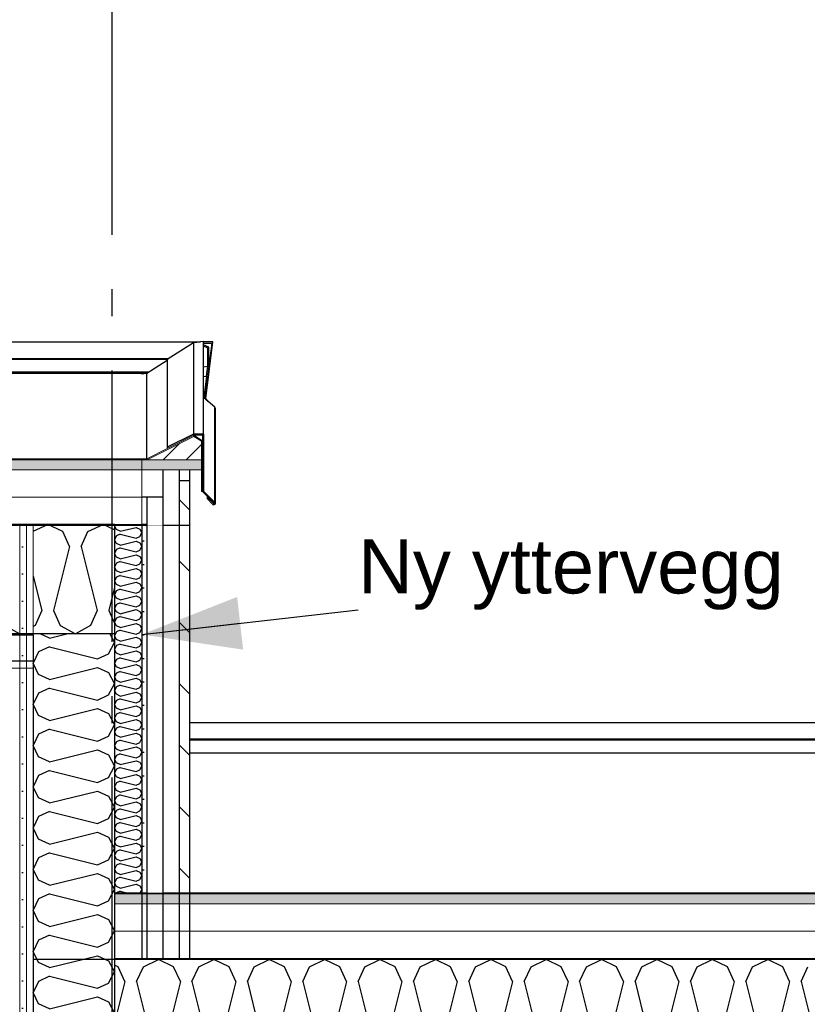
# Model space of a CAD drawing. Header units: millimetres. Extents: x -8544 to 51179, y -2070 to 13050.
# Tile 80 of 168: x 14847 to 16298, y 8932 to 10746. Entities that reach past the tile are written whole.
import ezdxf
from ezdxf.enums import TextEntityAlignment as Align

# ---------------------------------------------------------------- set-up
doc = ezdxf.new("R2010")
doc.units = ezdxf.units.MM
doc.header["$LTSCALE"] = 0.5
doc.header["$MEASUREMENT"] = 0
for name, pattern in [('Akselinje', [1500, 1000, -200, 100, -200]), ('PLINE', [0]), ('Wipeout_Contour', [2000, 0, -2000])]:
    doc.linetypes.add(name, pattern=pattern)
for name, color, linetype in [('232- Ikke-bærende yttervegger (Skravur)(Nye konstruksjoner)', 7, 'Continuous'), ('232- Ikke-bærende yttervegger(Nye konstruksjoner)', 7, 'Continuous'), ('235- Utvendig kledning og overflate (Skravur)(Nye konstruksjoner)', 7, 'Continuous'), ('235- Utvendig kledning og overflate(Nye konstruksjoner)', 7, 'Continuous'), ('256- Faste himlinger og overflatebehandling(Nye konstruksjoner)', 7, 'Continuous'), ('261- Primærkonstruksjon (tak)', 7, 'Continuous'), ('261- Primærkonstruksjon (tak) (Skravur)', 7, 'Continuous'), ('261- Primærkonstruksjon (tak) (Skravur)(Nye konstruksjoner)', 7, 'Continuous'), ('261- Primærkonstruksjon (tak)(Nye konstruksjoner)', 7, 'Continuous'), ('262- Taktekking (Skravur)(Nye konstruksjoner)', 7, 'Continuous'), ('265- Gesimser_ takrenner og nedløp (Skravur)(Nye konstruksjoner)', 7, 'Continuous'), ('265- Gesimser_ takrenner og nedløp(Nye konstruksjoner)', 7, 'Continuous'), ('82-- Modullinjer', 7, 'Continuous'), ('832- Tekst bygning(Nye konstruksjoner)', 7, 'Continuous')]:
    doc.layers.add(name, color=color, linetype=linetype)
doc.layers.add('236- Innvendig kledning og overflate(Nye konstruksjoner)', color=7, linetype='Continuous', lineweight=0)
doc.layers.add('262- Taktekking(Nye konstruksjoner)', color=7, linetype='Continuous', lineweight=0)
doc.styles.add('GENERATED_STYLE_1', font='arial.ttf')
doc.styles.add('GENERATED_STYLE_2', font='arial.ttf')
doc.dimstyles.new('GENERATED_STYLE__2', dxfattribs={"dimtxt": 0.18, "dimasz": 182.4, "dimexe": 0.18, "dimexo": 0.0625, "dimgap": 0, "dimtad": 0, "dimtih": 1, "dimtoh": 1, "dimdec": 4, "dimzin": 0, "dimdsep": 46, "dimcen": 0.09, "dimadec": 0, "dimazin": 0, "dimtfac": 1, "dimtdec": 4, "dimtmove": 0, "dimatfit": 3, "dimldrblk": 'ARROWHEAD_5', "dimfxl": 1, "dimtolj": 1, "dimtzin": 0, "dimarcsym": 0})
pattern_1 = [(0, (0, 0), (0, 43.30127), [0, -25]), (0, (12.5, 21.65), (0, 43.30127), [0, -25])]
pattern_2 = [(270, (0, 0), (86.60254, 0), [0, -50]), (270, (43.3, -25), (86.60254, 0), [0, -50])]
pattern_3 = [(45, (0, 0), (-79.5495, 79.5495), []), (45, (-26.52, 26.52), (-79.5495, 79.5495), [])]

# ---------------------------------------------------------------- blocks, each defined once
blk = doc.blocks.new('*X4')
at = {"layer": '261- Primærkonstruksjon (tak) (Skravur)', "linetype": 'PLINE'}
for p, q in [((15028.5, 9001.4), (15021.9, 9004.5)), ((15040.9, 8974.1), (15028.5, 9001.4)), ((15062.4, 8974.1), (15074.8, 9001.4)), ((15074.8, 9001.4), (15102.7, 9014.6)), ((15130.5, 9001.4), (15102.7, 9014.6)), ((15143, 8974.1), (15130.5, 9001.4)), ((15164.4, 8974.1), (15176.8, 9001.4)), ((15176.8, 9001.4), (15204.7, 9014.6)), ((15232.6, 9001.4), (15204.7, 9014.6)), ((15245, 8974.1), (15232.6, 9001.4)), ((15266.4, 8974.1), (15278.9, 9001.4)), ((15278.9, 9001.4), (15306.7, 9014.6)), ((15334.6, 9001.4), (15306.7, 9014.6)), ((15347, 8974.1), (15334.6, 9001.4)), ((15368.5, 8974.1), (15380.9, 9001.4)), ((15380.9, 9001.4), (15408.8, 9014.6)), ((15436.7, 9001.4), (15408.8, 9014.6)), ((15449.1, 8974.1), (15436.7, 9001.4)), ((15470.5, 8974.1), (15483, 9001.4)), ((15483, 9001.4), (15510.8, 9014.6)), ((15538.7, 9001.4), (15510.8, 9014.6)), ((15551.1, 8974.1), (15538.7, 9001.4)), ((15572.6, 8974.1), (15585, 9001.4)), ((15585, 9001.4), (15612.9, 9014.6)), ((15640.7, 9001.4), (15612.9, 9014.6)), ((15653.2, 8974.1), (15640.7, 9001.4)), ((15674.6, 8974.1), (15687.1, 9001.4)), ((15687.1, 9001.4), (15714.9, 9014.6)), ((15742.8, 9001.4), (15714.9, 9014.6)), ((15755.2, 8974.1), (15742.8, 9001.4)), ((15776.7, 8974.1), (15789.1, 9001.4)), ((15789.1, 9001.4), (15817, 9014.6)), ((15844.8, 9001.4), (15817, 9014.6)), ((15857.3, 8974.1), (15844.8, 9001.4)), ((15878.7, 8974.1), (15891.1, 9001.4)), ((15891.1, 9001.4), (15919, 9014.6)), ((15946.9, 9001.4), (15919, 9014.6)), ((15959.3, 8974.1), (15946.9, 9001.4)), ((15980.8, 8974.1), (15993.2, 9001.4)), ((15993.2, 9001.4), (16021.1, 9014.6)), ((16048.9, 9001.4), (16021.1, 9014.6)), ((16061.4, 8974.1), (16048.9, 9001.4)), ((16082.8, 8974.1), (16095.2, 9001.4)), ((16095.2, 9001.4), (16123.1, 9014.6)), ((16151, 9001.4), (16123.1, 9014.6)), ((16163.4, 8974.1), (16151, 9001.4)), ((16184.8, 8974.1), (16197.3, 9001.4)), ((16197.3, 9001.4), (16225.2, 9014.6)), ((16253, 9001.4), (16225.2, 9014.6)), ((16265.5, 8974.1), (16253, 9001.4)), ((16286.9, 8974.1), (16299.3, 9001.4)), ((15040.9, 8974.1), (15021.9, 8898.1)), ((15062.4, 8974.1), (15091.9, 8855.8)), ((15143, 8974.1), (15113.4, 8855.8)), ((15164.4, 8974.1), (15194, 8855.8)), ((15245, 8974.1), (15215.4, 8855.8)), ((15266.4, 8974.1), (15296, 8855.8)), ((15347, 8974.1), (15317.5, 8855.8)), ((15368.5, 8974.1), (15398.1, 8855.8)), ((15449.1, 8974.1), (15419.5, 8855.8)), ((15470.5, 8974.1), (15500.1, 8855.8)), ((15551.1, 8974.1), (15521.6, 8855.8)), ((15572.6, 8974.1), (15602.2, 8855.8)), ((15653.2, 8974.1), (15623.6, 8855.8)), ((15674.6, 8974.1), (15704.2, 8855.8)), ((15755.2, 8974.1), (15725.6, 8855.8)), ((15776.7, 8974.1), (15806.3, 8855.8)), ((15857.3, 8974.1), (15827.7, 8855.8)), ((15878.7, 8974.1), (15908.3, 8855.8)), ((15959.3, 8974.1), (15929.7, 8855.8)), ((15980.8, 8974.1), (16010.3, 8855.8)), ((16061.4, 8974.1), (16031.8, 8855.8)), ((16082.8, 8974.1), (16112.4, 8855.8)), ((16163.4, 8974.1), (16133.8, 8855.8)), ((16184.8, 8974.1), (16214.4, 8855.8)), ((16265.5, 8974.1), (16235.9, 8855.8)), ((16286.9, 8974.1), (16316.5, 8855.8))]:
    blk.add_line(p, q, dxfattribs=at)
blk = doc.blocks.new('*X74')
at = {"layer": '261- Primærkonstruksjon (tak) (Skravur)(Nye konstruksjoner)', "linetype": 'PLINE'}
for p, q in [((14871.9, 9803.7), (14898.6, 9816.3)), ((14926.4, 9803.1), (14898.6, 9816.3)), ((14972.7, 9803.1), (15000.6, 9816.3)), ((15021.9, 9806.2), (15000.6, 9816.3)), ((14938.9, 9775.8), (14926.4, 9803.1)), ((14960.3, 9775.8), (14972.7, 9803.1)), ((14938.9, 9775.8), (14909.3, 9657.5)), ((14960.3, 9775.8), (14989.9, 9657.5)), ((14871.9, 9721.2), (14887.8, 9657.5)), ((15021.9, 9699.9), (15011.3, 9657.5)), ((14887.8, 9657.5), (14875.4, 9630.2)), ((14909.3, 9657.5), (14921.7, 9630.2)), ((14989.9, 9657.5), (14977.5, 9630.2)), ((15011.3, 9657.5), (15021.9, 9634.2)), ((14819.7, 9630.2), (14846.9, 9614.9)), ((14875.4, 9630.2), (14871.9, 9628.2)), ((14921.7, 9630.2), (14949.6, 9614.6)), ((14977.5, 9630.2), (14949.6, 9614.6))]:
    blk.add_line(p, q, dxfattribs=at)
blk = doc.blocks.new('*X82')
at = {"layer": '232- Ikke-bærende yttervegger (Skravur)(Nye konstruksjoner)', "linetype": 'PLINE'}
for p, q in [((14902.1, 9606.7), (14884.6, 9614.6)), ((14902.1, 9606.7), (14933.8, 9614.6)), ((15010.4, 9578), (15021.9, 9598.7)), ((15013, 9614.6), (15021.9, 9598.7)), ((14881.7, 9581.5), (14871.9, 9560.8)), ((14902.1, 9590.7), (14881.7, 9581.5)), ((14902.1, 9590.7), (14990, 9568.7)), ((14990, 9568.7), (15010.4, 9578)), ((14881.7, 9540), (14871.9, 9560.8)), ((14902.1, 9530.8), (14990, 9552.8)), ((14990, 9552.8), (15010.4, 9543.5)), ((14902.1, 9530.8), (14881.7, 9540)), ((15010.4, 9543.5), (15021.9, 9522.8)), ((14902.1, 9514.8), (14881.7, 9505.6)), ((14902.1, 9514.8), (14990, 9492.8)), ((15010.4, 9502.1), (15021.9, 9522.8)), ((14881.7, 9505.6), (14871.9, 9484.9)), ((14990, 9492.8), (15010.4, 9502.1)), ((14881.7, 9464.2), (14871.9, 9484.9)), ((14902.1, 9454.9), (14990, 9476.9)), ((14990, 9476.9), (15010.4, 9467.7)), ((14902.1, 9454.9), (14881.7, 9464.2)), ((15010.4, 9467.7), (15021.9, 9446.9)), ((14902.1, 9439), (14881.7, 9429.7)), ((14902.1, 9439), (14990, 9417)), ((15010.4, 9426.2), (15021.9, 9446.9)), ((14881.7, 9429.7), (14871.9, 9409)), ((14990, 9417), (15010.4, 9426.2)), ((14881.7, 9388.3), (14871.9, 9409)), ((14902.1, 9379), (14990, 9401)), ((14990, 9401), (15010.4, 9391.8)), ((14902.1, 9379), (14881.7, 9388.3)), ((15010.4, 9391.8), (15021.9, 9371.1)), ((14902.1, 9363.1), (14881.7, 9353.8)), ((14902.1, 9363.1), (14990, 9341.1)), ((15010.4, 9350.3), (15021.9, 9371.1)), ((14881.7, 9353.8), (14871.9, 9333.1)), ((14990, 9341.1), (15010.4, 9350.3)), ((14881.7, 9312.4), (14871.9, 9333.1)), ((14902.1, 9303.1), (14881.7, 9312.4)), ((14902.1, 9303.1), (14990, 9325.1)), ((14990, 9325.1), (15010.4, 9315.9)), ((15010.4, 9315.9), (15021.9, 9295.2)), ((15010.4, 9274.5), (15021.9, 9295.2)), ((14881.7, 9278), (14871.9, 9257.2)), ((14902.1, 9287.2), (14881.7, 9278)), ((14902.1, 9287.2), (14990, 9265.2)), ((14990, 9265.2), (15010.4, 9274.5)), ((14881.7, 9236.5), (14871.9, 9257.2)), ((14902.1, 9227.3), (14881.7, 9236.5)), ((14902.1, 9227.3), (14990, 9249.3)), ((14990, 9249.3), (15010.4, 9240)), ((15010.4, 9240), (15021.9, 9219.3)), ((15010.4, 9198.6), (15021.9, 9219.3)), ((14881.7, 9202.1), (14871.9, 9181.4)), ((14902.1, 9211.3), (14881.7, 9202.1)), ((14902.1, 9211.3), (14990, 9189.3)), ((14881.7, 9160.6), (14871.9, 9181.4)), ((14990, 9189.3), (15010.4, 9198.6)), ((14902.1, 9151.4), (14990, 9173.4)), ((14990, 9173.4), (15010.4, 9164.1)), ((15010.4, 9164.1), (15021.9, 9143.4)), ((14902.1, 9151.4), (14881.7, 9160.6)), ((14902.1, 9135.4), (14881.7, 9126.2)), ((14902.1, 9135.4), (14990, 9113.4)), ((15010.4, 9122.7), (15021.9, 9143.4)), ((14881.7, 9126.2), (14871.9, 9105.5)), ((14990, 9113.4), (15010.4, 9122.7)), ((14881.7, 9084.8), (14871.9, 9105.5)), ((14902.1, 9075.5), (14990, 9097.5)), ((14990, 9097.5), (15010.4, 9088.3)), ((14902.1, 9075.5), (14881.7, 9084.8)), ((15010.4, 9088.3), (15021.9, 9067.5)), ((14902.1, 9059.6), (14881.7, 9050.3)), ((14902.1, 9059.6), (14990, 9037.6)), ((15010.4, 9046.8), (15021.9, 9067.5)), ((14881.7, 9050.3), (14871.9, 9029.6)), ((14990, 9037.6), (15010.4, 9046.8)), ((14881.7, 9008.9), (14871.9, 9029.6)), ((14902.1, 8999.6), (14990, 9021.6)), ((14990, 9021.6), (15010.4, 9012.4)), ((14902.1, 8999.6), (14881.7, 9008.9)), ((15010.4, 9012.4), (15021.9, 8991.7)), ((14902.1, 8983.7), (14881.7, 8974.4)), ((14902.1, 8983.7), (14990, 8961.7)), ((15010.4, 8970.9), (15021.9, 8991.7)), ((14881.7, 8974.4), (14871.9, 8953.7)), ((14990, 8961.7), (15010.4, 8970.9)), ((14881.7, 8933), (14871.9, 8953.7)), ((14902.1, 8923.8), (14990, 8945.7)), ((14990, 8945.7), (15010.4, 8936.5)), ((14902.1, 8923.8), (14881.7, 8933)), ((15010.4, 8936.5), (15021.9, 8915.8)), ((15010.4, 8895.1), (15021.9, 8915.8)), ((14881.7, 8898.6), (14871.9, 8877.8)), ((14902.1, 8907.8), (14881.7, 8898.6)), ((14902.1, 8907.8), (14990, 8885.8)), ((14990, 8885.8), (15010.4, 8895.1)), ((14881.7, 8857.1), (14871.9, 8877.8)), ((14902.1, 8847.9), (14881.7, 8857.1)), ((14902.1, 8847.9), (14990, 8869.9)), ((14990, 8869.9), (15010.4, 8860.6)), ((15010.4, 8860.6), (15021.9, 8839.9)), ((15010.4, 8819.2), (15021.9, 8839.9)), ((14881.7, 8822.7), (14877.1, 8812.9)), ((14902.1, 8831.9), (14881.7, 8822.7)), ((14902.1, 8831.9), (14978.3, 8812.9)), ((14996.5, 8812.9), (15010.4, 8819.2))]:
    blk.add_line(p, q, dxfattribs=at)
blk = doc.blocks.new('*X83')
at = {"layer": '235- Utvendig kledning og overflate (Skravur)(Nye konstruksjoner)', "linetype": 'PLINE'}
for p, q in [((15022.2, 9814.3), (15021.9, 9813.7)), ((15025.2, 9806.8), (15021.9, 9813.7)), ((15032, 9803.7), (15025.2, 9806.8)), ((15032, 9798.4), (15025.2, 9795.3)), ((15032, 9803.7), (15061.3, 9811)), ((15032, 9798.4), (15061.3, 9791)), ((15061.3, 9811), (15068.1, 9807.9)), ((15068.1, 9807.9), (15071.9, 9801)), ((15068.1, 9794.1), (15071.9, 9801)), ((15025.2, 9795.3), (15021.9, 9788.4)), ((15025.2, 9781.5), (15021.9, 9788.4)), ((15032, 9778.4), (15025.2, 9781.5)), ((15032, 9778.4), (15061.3, 9785.7)), ((15061.3, 9791), (15068.1, 9794.1)), ((15061.3, 9785.7), (15068.1, 9782.6)), ((15068.1, 9782.6), (15071.9, 9775.7)), ((15025.2, 9770), (15021.9, 9763.1)), ((15025.2, 9756.2), (15021.9, 9763.1)), ((15032, 9773.1), (15025.2, 9770)), ((15032, 9773.1), (15061.3, 9765.8)), ((15061.3, 9765.8), (15068.1, 9768.8)), ((15068.1, 9768.8), (15071.9, 9775.7)), ((15025.2, 9744.7), (15021.9, 9737.8)), ((15032, 9753.1), (15025.2, 9756.2)), ((15032, 9747.8), (15025.2, 9744.7)), ((15032, 9753.1), (15061.3, 9760.4)), ((15032, 9747.8), (15061.3, 9740.5)), ((15061.3, 9760.4), (15068.1, 9757.4)), ((15061.3, 9740.5), (15068.1, 9743.5)), ((15068.1, 9757.4), (15071.9, 9750.4)), ((15068.1, 9743.5), (15071.9, 9750.4)), ((15025.2, 9730.9), (15021.9, 9737.8)), ((15032, 9727.8), (15025.2, 9730.9)), ((15032, 9727.8), (15061.3, 9735.1)), ((15061.3, 9735.1), (15068.1, 9732.1)), ((15068.1, 9732.1), (15071.9, 9725.2)), ((15068.1, 9718.2), (15071.9, 9725.2)), ((15025.2, 9719.4), (15021.9, 9712.5)), ((15025.2, 9705.6), (15021.9, 9712.5)), ((15032, 9722.5), (15025.2, 9719.4)), ((15032, 9722.5), (15061.3, 9715.2)), ((15032, 9702.5), (15061.3, 9709.9)), ((15061.3, 9715.2), (15068.1, 9718.2)), ((15061.3, 9709.9), (15068.1, 9706.8)), ((15025.2, 9694.1), (15021.9, 9687.2)), ((15032, 9702.5), (15025.2, 9705.6)), ((15032, 9697.2), (15025.2, 9694.1)), ((15032, 9697.2), (15061.3, 9689.9)), ((15061.3, 9689.9), (15068.1, 9693)), ((15068.1, 9706.8), (15071.9, 9699.9)), ((15068.1, 9693), (15071.9, 9699.9)), ((15025.2, 9680.3), (15021.9, 9687.2)), ((15032, 9677.2), (15025.2, 9680.3)), ((15032, 9671.9), (15025.2, 9668.8)), ((15032, 9677.2), (15061.3, 9684.6)), ((15032, 9671.9), (15061.3, 9664.6)), ((15061.3, 9684.6), (15068.1, 9681.5)), ((15068.1, 9681.5), (15071.9, 9674.6)), ((15068.1, 9667.7), (15071.9, 9674.6)), ((15025.2, 9668.8), (15021.9, 9661.9)), ((15025.2, 9655), (15021.9, 9661.9)), ((15032, 9651.9), (15025.2, 9655)), ((15032, 9651.9), (15061.3, 9659.3)), ((15061.3, 9664.6), (15068.1, 9667.7)), ((15061.3, 9659.3), (15068.1, 9656.2)), ((15068.1, 9656.2), (15071.9, 9649.3)), ((15025.2, 9643.5), (15021.9, 9636.6)), ((15025.2, 9629.7), (15021.9, 9636.6)), ((15032, 9646.6), (15025.2, 9643.5)), ((15032, 9646.6), (15061.3, 9639.3)), ((15061.3, 9639.3), (15068.1, 9642.4)), ((15068.1, 9642.4), (15071.9, 9649.3)), ((15025.2, 9618.2), (15021.9, 9611.3)), ((15032, 9626.6), (15025.2, 9629.7)), ((15032, 9621.3), (15025.2, 9618.2)), ((15032, 9626.6), (15061.3, 9634)), ((15032, 9621.3), (15061.3, 9614)), ((15061.3, 9634), (15068.1, 9630.9)), ((15061.3, 9614), (15068.1, 9617.1)), ((15068.1, 9630.9), (15071.9, 9624)), ((15068.1, 9617.1), (15071.9, 9624)), ((15025.2, 9604.4), (15021.9, 9611.3)), ((15032, 9601.3), (15025.2, 9604.4)), ((15032, 9601.3), (15061.3, 9608.7)), ((15061.3, 9608.7), (15068.1, 9605.6)), ((15068.1, 9605.6), (15071.9, 9598.7)), ((15068.1, 9591.8), (15071.9, 9598.7)), ((15025.2, 9593), (15021.9, 9586)), ((15025.2, 9579.1), (15021.9, 9586)), ((15032, 9596), (15025.2, 9593)), ((15032, 9596), (15061.3, 9588.7)), ((15032, 9576.1), (15061.3, 9583.4)), ((15061.3, 9588.7), (15068.1, 9591.8)), ((15061.3, 9583.4), (15068.1, 9580.3)), ((15068.1, 9580.3), (15071.9, 9573.4)), ((15025.2, 9567.7), (15021.9, 9560.8)), ((15032, 9576.1), (15025.2, 9579.1)), ((15032, 9570.7), (15025.2, 9567.7)), ((15032, 9570.7), (15061.3, 9563.4)), ((15061.3, 9563.4), (15068.1, 9566.5)), ((15068.1, 9566.5), (15071.9, 9573.4)), ((15025.2, 9553.8), (15021.9, 9560.8)), ((15032, 9550.8), (15025.2, 9553.8)), ((15032, 9545.4), (15025.2, 9542.4)), ((15032, 9550.8), (15061.3, 9558.1)), ((15032, 9545.4), (15061.3, 9538.1)), ((15061.3, 9558.1), (15068.1, 9555)), ((15068.1, 9555), (15071.9, 9548.1)), ((15068.1, 9541.2), (15071.9, 9548.1)), ((15025.2, 9542.4), (15021.9, 9535.5)), ((15025.2, 9528.6), (15021.9, 9535.5)), ((15032, 9525.5), (15025.2, 9528.6)), ((15032, 9525.5), (15061.3, 9532.8)), ((15061.3, 9538.1), (15068.1, 9541.2)), ((15061.3, 9532.8), (15068.1, 9529.7)), ((15068.1, 9529.7), (15071.9, 9522.8)), ((15025.2, 9517.1), (15021.9, 9510.2)), ((15025.2, 9503.3), (15021.9, 9510.2)), ((15032, 9520.2), (15025.2, 9517.1)), ((15032, 9520.2), (15061.3, 9512.8)), ((15032, 9500.2), (15061.3, 9507.5)), ((15061.3, 9512.8), (15068.1, 9515.9)), ((15061.3, 9507.5), (15068.1, 9504.4)), ((15068.1, 9515.9), (15071.9, 9522.8)), ((15025.2, 9491.8), (15021.9, 9484.9)), ((15032, 9500.2), (15025.2, 9503.3)), ((15032, 9494.9), (15025.2, 9491.8)), ((15032, 9494.9), (15061.3, 9487.5)), ((15061.3, 9487.5), (15068.1, 9490.6)), ((15068.1, 9504.4), (15071.9, 9497.5)), ((15068.1, 9490.6), (15071.9, 9497.5)), ((15025.2, 9478), (15021.9, 9484.9)), ((15032, 9474.9), (15025.2, 9478)), ((15032, 9474.9), (15061.3, 9482.2)), ((15061.3, 9482.2), (15068.1, 9479.1)), ((15068.1, 9479.1), (15071.9, 9472.2)), ((15068.1, 9465.3), (15071.9, 9472.2)), ((15025.2, 9466.5), (15021.9, 9459.6)), ((15025.2, 9452.7), (15021.9, 9459.6)), ((15032, 9469.6), (15025.2, 9466.5)), ((15032, 9469.6), (15061.3, 9462.2)), ((15032, 9449.6), (15061.3, 9456.9)), ((15061.3, 9462.2), (15068.1, 9465.3)), ((15061.3, 9456.9), (15068.1, 9453.8)), ((15068.1, 9453.8), (15071.9, 9446.9)), ((15025.2, 9441.2), (15021.9, 9434.3)), ((15032, 9449.6), (15025.2, 9452.7)), ((15032, 9444.3), (15025.2, 9441.2)), ((15032, 9444.3), (15061.3, 9436.9)), ((15061.3, 9436.9), (15068.1, 9440)), ((15068.1, 9440), (15071.9, 9446.9)), ((15025.2, 9427.4), (15021.9, 9434.3)), ((15032, 9424.3), (15025.2, 9427.4)), ((15032, 9419), (15025.2, 9415.9)), ((15032, 9424.3), (15061.3, 9431.6)), ((15032, 9419), (15061.3, 9411.7)), ((15061.3, 9431.6), (15068.1, 9428.5)), ((15068.1, 9428.5), (15071.9, 9421.6)), ((15068.1, 9414.7), (15071.9, 9421.6)), ((15025.2, 9415.9), (15021.9, 9409)), ((15025.2, 9402.1), (15021.9, 9409)), ((15032, 9399), (15025.2, 9402.1)), ((15032, 9399), (15061.3, 9406.3)), ((15061.3, 9411.7), (15068.1, 9414.7)), ((15061.3, 9406.3), (15068.1, 9403.3)), ((15068.1, 9403.3), (15071.9, 9396.3)), ((15025.2, 9390.6), (15021.9, 9383.7)), ((15025.2, 9376.8), (15021.9, 9383.7)), ((15032, 9393.7), (15025.2, 9390.6)), ((15032, 9393.7), (15061.3, 9386.4)), ((15032, 9373.7), (15061.3, 9381)), ((15061.3, 9386.4), (15068.1, 9389.4)), ((15061.3, 9381), (15068.1, 9378)), ((15068.1, 9389.4), (15071.9, 9396.3)), ((15025.2, 9365.3), (15021.9, 9358.4)), ((15032, 9373.7), (15025.2, 9376.8)), ((15032, 9368.4), (15025.2, 9365.3)), ((15032, 9368.4), (15061.3, 9361.1)), ((15061.3, 9361.1), (15068.1, 9364.1)), ((15068.1, 9378), (15071.9, 9371.1)), ((15068.1, 9364.1), (15071.9, 9371.1)), ((15025.2, 9351.5), (15021.9, 9358.4)), ((15032, 9348.4), (15025.2, 9351.5)), ((15032, 9348.4), (15061.3, 9355.8)), ((15061.3, 9355.8), (15068.1, 9352.7)), ((15068.1, 9352.7), (15071.9, 9345.8)), ((15068.1, 9338.9), (15071.9, 9345.8)), ((15025.2, 9340), (15021.9, 9333.1)), ((15025.2, 9326.2), (15021.9, 9333.1)), ((15032, 9343.1), (15025.2, 9340)), ((15032, 9323.1), (15025.2, 9326.2)), ((15032, 9343.1), (15061.3, 9335.8)), ((15032, 9323.1), (15061.3, 9330.5)), ((15061.3, 9335.8), (15068.1, 9338.9)), ((15061.3, 9330.5), (15068.1, 9327.4)), ((15068.1, 9327.4), (15071.9, 9320.5)), ((15025.2, 9314.7), (15021.9, 9307.8)), ((15025.2, 9300.9), (15021.9, 9307.8)), ((15032, 9317.8), (15025.2, 9314.7)), ((15032, 9317.8), (15061.3, 9310.5)), ((15061.3, 9310.5), (15068.1, 9313.6)), ((15068.1, 9313.6), (15071.9, 9320.5)), ((15032, 9297.8), (15025.2, 9300.9)), ((15032, 9292.5), (15025.2, 9289.4)), ((15032, 9297.8), (15061.3, 9305.2)), ((15032, 9292.5), (15061.3, 9285.2)), ((15061.3, 9305.2), (15068.1, 9302.1)), ((15068.1, 9302.1), (15071.9, 9295.2)), ((15068.1, 9288.3), (15071.9, 9295.2)), ((15025.2, 9289.4), (15021.9, 9282.5)), ((15025.2, 9275.6), (15021.9, 9282.5)), ((15032, 9272.5), (15025.2, 9275.6)), ((15032, 9272.5), (15061.3, 9279.9)), ((15061.3, 9285.2), (15068.1, 9288.3)), ((15061.3, 9279.9), (15068.1, 9276.8)), ((15068.1, 9276.8), (15071.9, 9269.9)), ((15025.2, 9264.1), (15021.9, 9257.2)), ((15025.2, 9250.3), (15021.9, 9257.2)), ((15032, 9267.2), (15025.2, 9264.1)), ((15032, 9267.2), (15061.3, 9259.9)), ((15032, 9247.2), (15061.3, 9254.6)), ((15061.3, 9259.9), (15068.1, 9263)), ((15061.3, 9254.6), (15068.1, 9251.5)), ((15068.1, 9263), (15071.9, 9269.9)), ((15025.2, 9238.8), (15021.9, 9231.9)), ((15032, 9247.2), (15025.2, 9250.3)), ((15032, 9241.9), (15025.2, 9238.8)), ((15032, 9241.9), (15061.3, 9234.6)), ((15061.3, 9234.6), (15068.1, 9237.7)), ((15068.1, 9251.5), (15071.9, 9244.6)), ((15068.1, 9237.7), (15071.9, 9244.6)), ((15025.2, 9225), (15021.9, 9231.9)), ((15032, 9222), (15025.2, 9225)), ((15032, 9222), (15061.3, 9229.3)), ((15061.3, 9229.3), (15068.1, 9226.2)), ((15068.1, 9226.2), (15071.9, 9219.3)), ((15068.1, 9212.4), (15071.9, 9219.3)), ((15025.2, 9213.6), (15021.9, 9206.6)), ((15025.2, 9199.7), (15021.9, 9206.6)), ((15032, 9216.6), (15025.2, 9213.6)), ((15032, 9196.7), (15025.2, 9199.7)), ((15032, 9216.6), (15061.3, 9209.3)), ((15032, 9196.7), (15061.3, 9204)), ((15061.3, 9209.3), (15068.1, 9212.4)), ((15061.3, 9204), (15068.1, 9200.9)), ((15068.1, 9200.9), (15071.9, 9194)), ((15025.2, 9188.3), (15021.9, 9181.4)), ((15025.2, 9174.4), (15021.9, 9181.4)), ((15032, 9191.3), (15025.2, 9188.3)), ((15032, 9191.3), (15061.3, 9184)), ((15061.3, 9184), (15068.1, 9187.1)), ((15068.1, 9187.1), (15071.9, 9194)), ((15025.2, 9163), (15021.9, 9156.1)), ((15032, 9171.4), (15025.2, 9174.4)), ((15032, 9166.1), (15025.2, 9163)), ((15032, 9171.4), (15061.3, 9178.7)), ((15032, 9166.1), (15061.3, 9158.7)), ((15061.3, 9178.7), (15068.1, 9175.6)), ((15068.1, 9175.6), (15071.9, 9168.7)), ((15068.1, 9161.8), (15071.9, 9168.7)), ((15025.2, 9149.2), (15021.9, 9156.1)), ((15032, 9146.1), (15025.2, 9149.2)), ((15032, 9146.1), (15061.3, 9153.4)), ((15061.3, 9158.7), (15068.1, 9161.8)), ((15061.3, 9153.4), (15068.1, 9150.3)), ((15068.1, 9150.3), (15071.9, 9143.4)), ((15032, 9140.8), (15025.2, 9137.7)), ((15025.2, 9137.7), (15025.2, 9137.7)), ((15032, 9140.8), (15044.4, 9137.7)), ((15068.7, 9137.7), (15071.9, 9143.4))]:
    blk.add_line(p, q, dxfattribs=at)
blk = doc.blocks.new('Standard grid marker[7]', base_point=(15016.9, 12550))
at = {"layer": '82-- Modullinjer', "linetype": 'Akselinje'}
blk.add_line((15016.9, 12350), (15016.9, 1550), dxfattribs=at)
at = {"layer": '82-- Modullinjer', "style": 'GENERATED_STYLE_1'}
for tag, p in [('AC_MarkerText_1_0', (15016.9, 12887.5)), ('AC_MarkerText_1_1', (15016.9, 1187.5))]:
    blk.add_attdef(tag, text='', height=175, rotation=360, dxfattribs=at).set_placement(p, align=Align.TOP_CENTER)
blk = doc.blocks.new('ARROWHEAD_5')
at = {"linetype": 'Continuous'}
blk.add_hatch(color=256, dxfattribs=at).paths.add_polyline_path([(-1, 0.2679), (0, 0), (-1, -0.2679)])
blk.add_line((0, 0), (-1, 0), dxfattribs=at)

msp = doc.modelspace()

# ---------------------------------------------------------------- hatches: boundary and pattern name
at = {"layer": '232- Ikke-bærende yttervegger (Skravur)(Nye konstruksjoner)', "linetype": 'Continuous'}
h = msp.add_hatch(dxfattribs=at)
h.set_pattern_fill('Gips', color=256, style=0, pattern_type=2)
h.set_pattern_definition(pattern_2)
h.paths.add_polyline_path([(14846.9, 9814.3), (14846.9, 8250), (14859.4, 8250), (14859.4, 9814.3)])
h = msp.add_hatch(dxfattribs=at)
h.set_pattern_fill('Gips', color=256, style=0, pattern_type=2)
h.set_pattern_definition(pattern_2)
h.paths.add_polyline_path([(14871.9, 9814.3), (14859.4, 9814.3), (14859.4, 8250), (14871.9, 8250)])
at = {"layer": '235- Utvendig kledning og overflate (Skravur)(Nye konstruksjoner)', "linetype": 'Continuous'}
h = msp.add_hatch(dxfattribs=at)
h.set_pattern_fill('Prikker_tett', color=256, style=0, pattern_type=2)
h.set_pattern_definition(pattern_1)
h.paths.add_polyline_path([(15080.9, 9814.3), (15071.9, 9814.3), (15071.9, 9137.7), (15080.9, 9137.7)])
h = msp.add_hatch(dxfattribs=at)
h.set_pattern_fill('Skrålinjer_2', color=256, style=0, pattern_type=2)
h.set_pattern_definition([(315, (0, 0), (56.56854, 56.56854), [80, 0])])
h.paths.add_polyline_path([(15140.9, 9137.7), (15159.9, 9137.7), (15159.9, 9814.3), (15140.9, 9814.3)])
at = {"layer": '262- Taktekking (Skravur)(Nye konstruksjoner)', "linetype": 'Continuous'}
for points in [[(15071.9, 9937.4), (12304.9, 9937.4), (12304.9, 9935.3), (15071.9, 9935.3)], [(16616.9, 9137.7), (15021.9, 9137.7), (15021.9, 9135.6), (16616.9, 9135.6)]]:
    msp.add_hatch(color=256, dxfattribs=at).paths.add_polyline_path(points)
h = msp.add_hatch(dxfattribs=at)
h.set_pattern_fill('Prikker_tett', color=256, style=0, pattern_type=2)
h.set_pattern_definition(pattern_1)
h.paths.add_polyline_path([(15071.9, 9816.3), (15021.9, 9816.3), (15021.9, 9814.3), (15071.9, 9814.3)])
h = msp.add_hatch(dxfattribs=at)
h.set_pattern_fill('Prikker_tett', color=256, style=0, pattern_type=2)
h.set_pattern_definition(pattern_1)
h.paths.add_polyline_path([(15021.9, 9014.6), (16616.9, 9014.6), (16616.9, 9016.6), (15021.9, 9016.6)])
at = {"layer": '262- Taktekking(Nye konstruksjoner)', "linetype": 'Continuous'}
for points in [[(12304.9, 9935.3), (12304.9, 9917.2), (15071.9, 9917.2), (15071.9, 9935.3)], [(15071.9, 9917.2), (15110.9, 9917.2), (15140.9, 9917.2), (15181.9, 9917.2), (15181.9, 9935.3), (15081.9, 9935.3), (15071.9, 9935.3)], [(15021.9, 9135.6), (15021.9, 9117.5), (16616.9, 9117.5), (16616.9, 9135.6)]]:
    msp.add_hatch(color=256, dxfattribs=at).paths.add_polyline_path(points)
at = {"layer": '265- Gesimser_ takrenner og nedløp (Skravur)(Nye konstruksjoner)', "linetype": 'Continuous'}
for points in [[(15119.8, 9956.7), (15081.5, 9937.4), (15081.9, 9935.3), (15167.5, 9978.5), (15167.6, 9980.8)], [(15167.6, 9980.8), (15167.5, 9978.5), (15181.9, 9969.5), (15183.9, 9970.6)], [(15181.9, 9876.8), (15183.9, 9876.8), (15183.9, 9970.6), (15181.9, 9969.5), (15181.9, 9935.3), (15181.9, 9917.2)], [(15081.5, 9937.4), (15071.9, 9937.4), (15071.9, 9935.3), (15081.9, 9935.3)]]:
    msp.add_hatch(color=256, dxfattribs=at).paths.add_polyline_path(points)
h = msp.add_hatch(dxfattribs=at)
h.set_pattern_fill('Skrålinjer_4', color=256, style=0, pattern_type=2)
h.set_pattern_definition(pattern_3)
h.paths.add_polyline_path([(15118.9, 9958.5), (15119.8, 9956.7), (15167.6, 9980.8), (15167.1, 9982.8)])
h = msp.add_hatch(dxfattribs=at)
h.set_pattern_fill('Skrålinjer_4', color=256, style=0, pattern_type=2)
h.set_pattern_definition(pattern_3)
h.paths.add_polyline_path([(15185.9, 9982.8), (15167.1, 9982.8), (15167.6, 9980.8), (15183.9, 9980.8)])
h = msp.add_hatch(dxfattribs=at)
h.set_pattern_fill('Skrålinjer_4', color=256, style=0, pattern_type=2)
h.set_pattern_definition(pattern_3)
h.paths.add_polyline_path([(15185.9, 9982.8), (15183.9, 9980.8), (15183.9, 9970.6), (15183.9, 9876.8), (15185.9, 9877.7)])
h = msp.add_hatch(dxfattribs=at)
h.set_pattern_fill('Skrålinjer_1', color=256, style=0, pattern_type=2)
h.set_pattern_definition([(45, (0, 0), (-21.213203, 21.213203), [])])
h.paths.add_polyline_path([(15181.9, 9969.5), (15167.5, 9978.5), (15081.9, 9935.3), (15181.9, 9935.3)])
h = msp.add_hatch(dxfattribs=at)
h.set_pattern_fill('Skrålinjer_2', color=256, style=0, pattern_type=2)
h.set_pattern_definition([(135, (0, 0), (56.56854, 56.56854), [80, 0])])
h.paths.add_polyline_path([(15140.9, 9814.3), (15159.9, 9814.3), (15159.9, 9897), (15140.9, 9897)])
h = msp.add_hatch(dxfattribs=at)
h.set_pattern_fill('Skrålinjer_4', color=256, style=0, pattern_type=2)
h.set_pattern_definition(pattern_3)
h.paths.add_polyline_path([(15185.9, 9877.7), (15183.9, 9876.8), (15205.1, 9855.5), (15206.6, 9856.9)])
h = msp.add_hatch(dxfattribs=at)
h.set_pattern_fill('Skrålinjer_4', color=256, style=0, pattern_type=2)
h.set_pattern_definition(pattern_3)
h.paths.add_polyline_path([(15193.8, 9865.4), (15192.4, 9864), (15203, 9853.3), (15204.4, 9854.7)])
h = msp.add_hatch(dxfattribs=at)
h.set_pattern_fill('Skrålinjer_4', color=256, style=0, pattern_type=2)
h.set_pattern_definition(pattern_3)
h.paths.add_polyline_path([(15203, 9853.3), (15204.8, 9852.6), (15206.6, 9853.3), (15207.3, 9855.1), (15206.6, 9856.9), (15205.1, 9855.5), (15204.4, 9854.7)])

# ---------------------------------------------------------------- linework, layer by layer
at = {"layer": '232- Ikke-bærende yttervegger(Nye konstruksjoner)', "linetype": 'PLINE'}
msp.add_line((15021.9, 9014.6), (15021.9, 8812.9), dxfattribs=at)
at = {"layer": '232- Ikke-bærende yttervegger(Nye konstruksjoner)', "linetype": 'PLINE', "flags": 128}
for points in [[(14871.9, 9614.6), (14871.9, 9612.6), (14871.9, 9564.2), (14871.9, 9551.6), (14871.9, 9014.6), (14871.9, 8812.9)], [(15021.9, 9614.6), (15021.9, 9137.7), (15021.9, 9135.6), (15021.9, 9117.5), (15021.9, 9067.1), (15021.9, 9016.6), (15021.9, 9014.6)]]:
    msp.add_lwpolyline(points, dxfattribs=at)
at = {"layer": '235- Utvendig kledning og overflate(Nye konstruksjoner)', "linetype": 'PLINE'}
for p, q in [((15167.1, 9982.8), (15118.9, 9958.5)), ((15167.1, 9982.8), (15167.6, 9980.8)), ((15185.9, 9982.8), (15167.1, 9982.8)), ((15183.9, 9980.8), (15167.6, 9980.8)), ((15185.9, 9982.8), (15183.9, 9980.8)), ((15183.9, 9980.8), (15183.9, 9970.6)), ((15185.9, 9982.8), (15185.9, 9877.7)), ((15183.9, 9970.6), (15183.9, 9876.8)), ((15118.9, 9958.5), (15119.8, 9956.7)), ((15140.9, 9917.2), (15140.9, 9897)), ((15181.9, 9917.2), (15181.9, 9876.8)), ((15140.9, 9897), (15140.9, 9814.3)), ((15159.9, 9897), (15140.9, 9897)), ((15159.9, 9897), (15159.9, 9814.3)), ((15183.9, 9876.8), (15181.9, 9876.8)), ((15185.9, 9877.7), (15183.9, 9876.8)), ((15183.9, 9876.8), (15205.1, 9855.5)), ((15193.8, 9865.4), (15192.4, 9864)), ((15193.8, 9865.4), (15204.4, 9854.7)), ((15204.4, 9854.7), (15203, 9853.3)), ((15205.1, 9855.5), (15204.4, 9854.7)), ((15206.6, 9853.3), (15204.8, 9852.6)), ((15206.6, 9856.9), (15205.1, 9855.5)), ((15207.3, 9855.1), (15206.6, 9853.3)), ((15140.9, 9814.3), (15140.9, 9014.6)), ((15159.9, 9814.3), (15159.9, 9014.6))]:
    msp.add_line(p, q, dxfattribs=at)
at = {"layer": '235- Utvendig kledning og overflate(Nye konstruksjoner)', "linetype": 'PLINE', "flags": 128}
for points in [[(15185.9, 9877.7), (15206.6, 9856.9), (15207.3, 9855.1)], [(15192.4, 9864), (15203, 9853.3), (15204.8, 9852.6)]]:
    msp.add_lwpolyline(points, dxfattribs=at)
at = {"layer": '236- Innvendig kledning og overflate(Nye konstruksjoner)', "linetype": 'PLINE'}
for p, q in [((14846.9, 9814.3), (14846.9, 8250)), ((14859.4, 9814.3), (14859.4, 8250)), ((14871.9, 9814.3), (14871.9, 9614.6)), ((14871.9, 9551.6), (12216.9, 9551.6))]:
    msp.add_line(p, q, dxfattribs=at)
at = {"layer": '256- Faste himlinger og overflatebehandling(Nye konstruksjoner)', "linetype": 'PLINE'}
for p, q in [((14871.9, 9612.6), (12216.9, 9612.6)), ((14871.9, 9564.2), (12216.9, 9564.2))]:
    msp.add_line(p, q, dxfattribs=at)
at = {"layer": '261- Primærkonstruksjon (tak)', "linetype": 'PLINE'}
msp.add_line((15021.9, 9014.6), (14871.9, 9014.6), dxfattribs=at)
at = {"layer": '261- Primærkonstruksjon (tak)', "linetype": 'PLINE', "flags": 128}
msp.add_lwpolyline([(16816.9, 9014.6), (16616.9, 9014.6), (16607.9, 9014.6), (16577.9, 9014.6), (16558.9, 9014.6), (15159.9, 9014.6), (15140.9, 9014.6), (15110.9, 9014.6), (15080.9, 9014.6), (15071.9, 9014.6), (15021.9, 9014.6)], dxfattribs=at)
at = {"layer": '261- Primærkonstruksjon (tak)(Nye konstruksjoner)', "linetype": 'PLINE'}
for p, q in [((15021.9, 9816.3), (12216.9, 9816.3)), ((15021.9, 9816.3), (15021.9, 9814.3)), ((15021.9, 9814.3), (15021.9, 9614.6))]:
    msp.add_line(p, q, dxfattribs=at)
at = {"layer": '261- Primærkonstruksjon (tak)(Nye konstruksjoner)', "linetype": 'PLINE', "flags": 128}
msp.add_lwpolyline([(15021.9, 9614.6), (14871.9, 9614.6), (12216.9, 9614.6)], dxfattribs=at)
at = {"layer": '262- Taktekking(Nye konstruksjoner)', "linetype": 'PLINE'}
for p, q in [((15071.9, 10095.3), (12304.9, 10095.3)), ((15071.9, 10093.3), (15071.9, 10095.3)), ((15167.6, 9980.8), (15119.8, 9956.7)), ((15167.6, 9980.8), (15167.5, 9978.5)), ((15167.6, 9980.8), (15183.9, 9970.6)), ((15167.5, 9978.5), (15081.9, 9935.3)), ((15167.5, 9978.5), (15181.9, 9969.5)), ((15183.9, 9970.6), (15181.9, 9969.5)), ((15119.8, 9956.7), (15081.5, 9937.4)), ((15071.9, 9937.4), (12216.9, 9937.4)), ((15071.9, 9935.3), (12216.9, 9935.3)), ((15081.5, 9937.4), (15071.9, 9937.4)), ((15081.5, 9937.4), (15081.9, 9935.3)), ((15181.9, 9935.3), (15181.9, 9917.2)), ((15071.9, 9917.2), (12216.9, 9917.2)), ((15181.9, 9917.2), (15140.9, 9917.2)), ((15071.9, 9866.8), (12216.9, 9866.8)), ((15071.9, 9816.3), (15021.9, 9816.3)), ((14846.9, 9814.3), (12216.9, 9814.3)), ((15021.9, 9814.3), (14871.9, 9814.3)), ((15071.9, 9814.3), (15021.9, 9814.3)), ((16616.9, 9137.7), (15021.9, 9137.7)), ((16616.9, 9135.6), (15021.9, 9135.6)), ((16616.9, 9117.5), (15021.9, 9117.5)), ((16616.9, 9067.1), (15021.9, 9067.1)), ((16616.9, 9016.6), (15021.9, 9016.6))]:
    msp.add_line(p, q, dxfattribs=at)
at = {"layer": '262- Taktekking(Nye konstruksjoner)', "linetype": 'PLINE', "flags": 128}
for points in [[(15071.9, 9937.4), (15071.9, 9935.3), (15071.9, 9917.2), (15071.9, 9866.8), (15071.9, 9816.3), (15071.9, 9814.3)], [(15181.9, 9935.3), (15081.9, 9935.3), (15071.9, 9935.3)], [(15140.9, 9917.2), (15110.9, 9917.2), (15071.9, 9917.2)], [(14871.9, 9814.3), (14859.4, 9814.3), (14846.9, 9814.3)]]:
    msp.add_lwpolyline(points, dxfattribs=at)
at = {"layer": '265- Gesimser_ takrenner og nedløp(Nye konstruksjoner)', "linetype": 'PLINE'}
for p, q in [((12304.9, 10152.6), (15179.3, 10152.6)), ((15167.1, 10150.9), (15118.9, 10120.4)), ((15179.2, 10152.5), (15167.1, 10150.9)), ((15167.1, 10150.9), (15167.1, 9982.8)), ((15179.7, 10152.6), (15179.2, 10152.5)), ((15179.3, 10152.6), (15179.2, 10152.5)), ((15179.7, 10152.6), (15179.3, 10152.6)), ((15185.9, 10153.4), (15179.7, 10152.6)), ((15185.9, 9982.8), (15185.9, 10153.4)), ((15202.8, 10152.6), (15185.9, 10152.6)), ((15185.9, 10150.6), (15200.7, 10150.6)), ((15195.3, 10142.7), (15185.9, 10147.4)), ((15193.4, 10141.3), (15185.9, 10145.1)), ((15189.8, 10048.4), (15202.8, 10152.6)), ((15200.7, 10150.6), (15195.3, 10107.9)), ((15195.3, 10107.9), (15195.3, 10142.7)), ((15193.4, 10107.8), (15193.4, 10141.3)), ((12304.9, 10122.3), (15121.9, 10122.3)), ((12304.9, 10120.7), (15119.3, 10120.7)), ((15118.9, 10118.2), (15081.5, 10094.6)), ((15118.9, 10120.4), (15118.9, 9958.5)), ((15185.9, 10106.8), (15193.4, 10107.8)), ((15195.3, 10107.9), (15187.9, 10048.4)), ((15191.2, 10089.6), (15193.4, 10107.8)), ((15084.8, 10096.7), (12304.9, 10096.7)), ((12304.9, 10095.3), (15082.7, 10095.3)), ((15081.5, 10094.6), (15071.9, 10093.3)), ((15072.4, 10093.3), (15071.9, 10093.3)), ((15081.5, 9937.4), (15081.5, 10094.6)), ((15185.9, 10088.9), (15191.2, 10089.6)), ((15191.2, 10089.6), (15186.2, 10049.9)), ((15186.2, 10049.9), (15185.9, 10050.1)), ((15194.2, 10043.1), (15186.2, 10049.9)), ((15194.2, 10043.1), (15189.8, 10048.4)), ((15206.6, 10032.5), (15194.2, 10043.1)), ((15207.3, 10030.8), (15206.6, 10032.5)), ((15206.6, 9856.9), (15206.6, 10032.5)), ((15207.3, 10030.8), (15207.3, 9855.1)), ((15181.9, 9969.5), (15181.9, 9935.3)), ((15159.9, 9917.2), (15159.9, 9897)), ((15192.4, 9868.3), (15192.4, 9864)), ((15193.8, 9866.9), (15193.8, 9865.4)), ((15204.4, 9854.7), (15204.4, 9856.2)), ((15159.9, 9451.6), (16558.9, 9451.6)), ((15159.9, 9421.4), (16558.9, 9421.4)), ((15159.9, 9419.7), (16558.9, 9419.7)), ((15159.9, 9395.7), (16558.9, 9395.7))]:
    msp.add_line(p, q, dxfattribs=at)

# ---------------------------------------------------------------- block references
at = {"layer": '232- Ikke-bærende yttervegger(Nye konstruksjoner)'}
msp.add_blockref('*X82', (0, 0), dxfattribs=at)
at = {"layer": '261- Primærkonstruksjon (tak)'}
msp.add_blockref('*X4', (0, 0), dxfattribs=at)
at = {"layer": '261- Primærkonstruksjon (tak)(Nye konstruksjoner)'}
msp.add_blockref('*X74', (0, 0), dxfattribs=at)

# ---------------------------------------------------------------- texts
at = {"layer": '832- Tekst bygning(Nye konstruksjoner)', "linetype": 'Continuous', "insert": (15470.6, 9659), "char_height": 100, "attachment_point": 7, "style": 'GENERATED_STYLE_2'}
msp.add_mtext('\\A1;{\\pql;\\fArial|b0|i0|c0|p0;\\W1.000000;Ny \\fArial|b0|i0|c0|p0;\\W1.000000;yttervegg}', dxfattribs=at)

# ---------------------------------------------------------------- next in the draw order: wipeouts: each hides what was drawn before it
at = {"linetype": 'Wipeout_Contour', "ltscale": 71303.673685}
msp.add_wipeout([(15080.9, 9814.3), (15080.9, 9137.7), (15110.9, 9137.7), (15110.9, 9814.3)], dxfattribs=at).dxf.layer = '235- Utvendig kledning og overflate (Skravur)(Nye konstruksjoner)'

# ---------------------------------------------------------------- next in the draw order: hatches: boundary and pattern name
at = {"layer": '265- Gesimser_ takrenner og nedløp (Skravur)(Nye konstruksjoner)', "linetype": 'Continuous'}
h = msp.add_hatch(dxfattribs=at)
h.set_pattern_fill('Prikker_tett', color=256, style=0, pattern_type=2)
h.set_pattern_definition(pattern_1)
h.paths.add_polyline_path([(15080.9, 9816.3), (15071.9, 9816.3), (15071.9, 9814.3), (15080.9, 9814.3)])

# ---------------------------------------------------------------- next in the draw order: linework, layer by layer
at = {"layer": '235- Utvendig kledning og overflate(Nye konstruksjoner)', "linetype": 'PLINE'}
for p, q in [((15071.9, 9814.3), (15071.9, 9014.6)), ((15080.9, 9814.3), (15080.9, 9014.6)), ((15110.9, 9814.3), (15110.9, 9014.6))]:
    msp.add_line(p, q, dxfattribs=at)
at = {"layer": '235- Utvendig kledning og overflate(Nye konstruksjoner)', "linetype": 'PLINE', "flags": 128}
msp.add_lwpolyline([(15159.9, 9814.3), (15140.9, 9814.3), (15110.9, 9814.3), (15080.9, 9814.3), (15071.9, 9814.3)], dxfattribs=at)

# ---------------------------------------------------------------- next in the draw order: block references
at = {"layer": '235- Utvendig kledning og overflate(Nye konstruksjoner)'}
msp.add_blockref('*X83', (0, 0), dxfattribs=at)

# ---------------------------------------------------------------- next in the draw order: leaders
at = {"layer": '832- Tekst bygning(Nye konstruksjoner)', "linetype": 'PLINE', "annotation_type": 0, "has_hookline": 1, "hookline_direction": 0, "text_width": 763.6}
msp.add_leader([(15071.9, 9613.5), (15470.6, 9659)], dimstyle='GENERATED_STYLE__2', dxfattribs=at)

# ---------------------------------------------------------------- next in the draw order: wipeouts: each hides what was drawn before it
at = {"linetype": 'Wipeout_Contour', "ltscale": 72080.372504}
msp.add_wipeout([(15110.9, 9814.3), (15110.9, 9866.8), (15080.9, 9866.8), (15080.9, 9814.3)], dxfattribs=at).dxf.layer = '265- Gesimser_ takrenner og nedløp (Skravur)(Nye konstruksjoner)'

# ---------------------------------------------------------------- next in the draw order: linework, layer by layer
at = {"layer": '235- Utvendig kledning og overflate(Nye konstruksjoner)', "linetype": 'PLINE'}
msp.add_line((15080.9, 9816.3), (15071.9, 9816.3), dxfattribs=at)
at = {"layer": '235- Utvendig kledning og overflate(Nye konstruksjoner)', "linetype": 'PLINE', "flags": 128}
for points in [[(15110.9, 9917.2), (15110.9, 9866.8), (15110.9, 9814.3)], [(15110.9, 9866.8), (15080.9, 9866.8), (15071.9, 9866.8)], [(15080.9, 9866.8), (15080.9, 9816.3), (15080.9, 9814.3)]]:
    msp.add_lwpolyline(points, dxfattribs=at)

# ---------------------------------------------------------------- next in the draw order: block references
at = {"layer": '82-- Modullinjer', "linetype": 'PLINE'}
msp.add_blockref('Standard grid marker[7]', (15016.9, 12550), dxfattribs=at)

doc.saveas('drawing.dxf')
